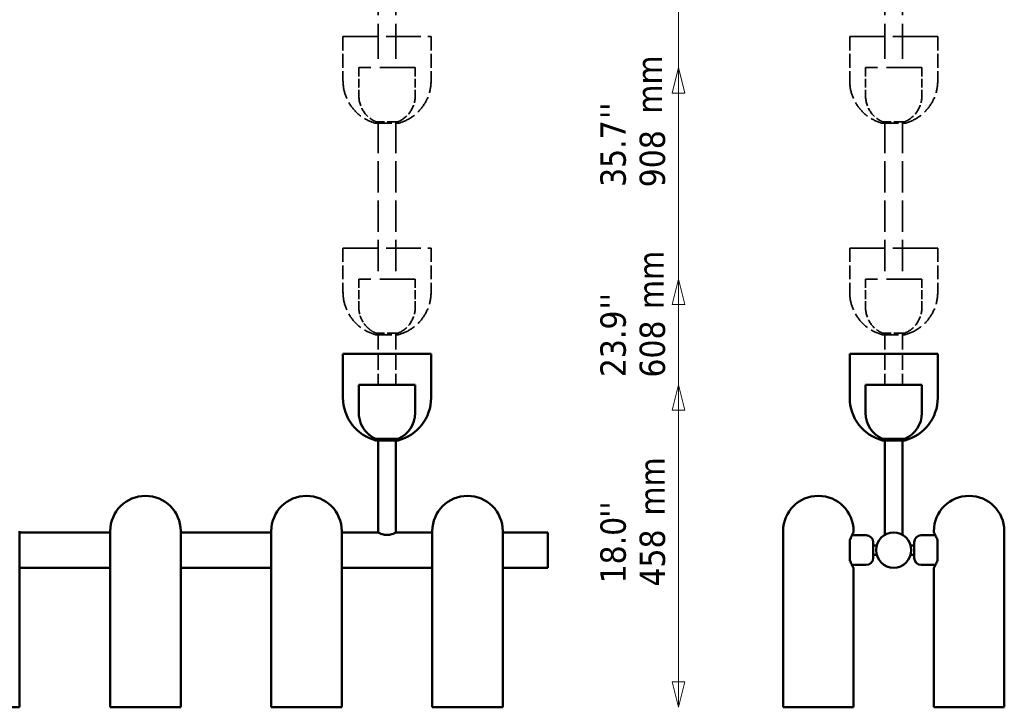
# Model space of a CAD drawing. Header units: millimetres. Extents: x 123 to 2417, y 726 to 3130.
# Tile 243 of 244: x 1019 to 2417, y 1327 to 2303. Entities that reach past the tile are written whole.
import ezdxf

# ---------------------------------------------------------------- set-up
doc = ezdxf.new("R2010")
doc.units = ezdxf.units.MM
doc.header["$LTSCALE"] = 12
doc.linetypes.add('DASHED', pattern=[0.2068, 0.1655, -0.0413])
for name, color, linetype, lineweight in [('Symbol (ISO)', 7, 'Continuous', 25), ('Widoczne (ISO)', 7, 'Continuous', 50), ('Wymiar (ISO)', 7, 'Continuous', 25)]:
    doc.layers.add(name, color=color, linetype=linetype, lineweight=lineweight)
doc.styles.add('Tekst notatki (ISO)', font='tahoma.ttf')

msp = doc.modelspace()

# ---------------------------------------------------------------- linework, layer by layer
at = {"layer": 'Widoczne (ISO)', "linetype": 'DASHED', "lineweight": 35, "ltscale": 25.073837}
for p, q in [((1527.8, 2608), (1527.8, 2234.7)), ((1552.8, 2608), (1552.8, 2234.7)), ((2247.1, 2608), (2247.1, 2234.7)), ((2272.1, 2608), (2272.1, 2234.7))]:
    msp.add_line(p, q, dxfattribs=at)
at = {"layer": 'Widoczne (ISO)', "linetype": 'DASHED', "lineweight": 35, "ltscale": 24.683628}
for p, q in [((1477.8, 2278.7), (1602.8, 2278.7)), ((2197.1, 2278.7), (2322.1, 2278.7)), ((1477.8, 1978.7), (1602.8, 1978.7)), ((2197.1, 1978.7), (2322.1, 1978.7))]:
    msp.add_line(p, q, dxfattribs=at)
at = {"layer": 'Widoczne (ISO)', "linetype": 'DASHED', "lineweight": 35, "ltscale": 9.915398}
for p, q in [((1477.8, 2278.7), (1477.8, 2216.2)), ((1602.8, 2278.7), (1602.8, 2216.2)), ((2197.1, 2278.7), (2197.1, 2216.2)), ((2197.1, 2278.7), (2197.1, 2216.2)), ((2322.1, 2278.7), (2322.1, 2216.2)), ((2322.1, 2278.7), (2322.1, 2216.2)), ((1477.8, 1978.7), (1477.8, 1916.2)), ((1602.8, 1978.7), (1602.8, 1916.2)), ((2197.1, 1978.7), (2197.1, 1916.2)), ((2197.1, 1978.7), (2197.1, 1916.2)), ((2322.1, 1978.7), (2322.1, 1916.2)), ((2322.1, 1978.7), (2322.1, 1916.2))]:
    msp.add_line(p, q, dxfattribs=at)
at = {"layer": 'Widoczne (ISO)', "linetype": 'DASHED', "lineweight": 35, "ltscale": 23.838877}
for p, q in [((1479.8, 2278.7), (1600.8, 2278.7)), ((2199.1, 2278.7), (2320.1, 2278.7)), ((1479.8, 1978.7), (1600.8, 1978.7)), ((2199.1, 1978.7), (2320.1, 1978.7))]:
    msp.add_line(p, q, dxfattribs=at)
at = {"layer": 'Widoczne (ISO)', "linetype": 'DASHED', "lineweight": 35, "ltscale": 22.993204}
for p, q in [((2197.1, 2278.7), (2247.1, 2278.7)), ((2272.1, 2278.7), (2322.1, 2278.7)), ((2197.1, 1978.7), (2247.1, 1978.7)), ((2272.1, 1978.7), (2322.1, 1978.7))]:
    msp.add_line(p, q, dxfattribs=at)
at = {"layer": 'Widoczne (ISO)', "linetype": 'DASHED', "lineweight": 35, "ltscale": 22.147671}
for p, q in [((2199.1, 2278.7), (2247.1, 2278.7)), ((2272.1, 2278.7), (2320.1, 2278.7)), ((2199.1, 1978.7), (2247.1, 1978.7)), ((2272.1, 1978.7), (2320.1, 1978.7))]:
    msp.add_line(p, q, dxfattribs=at)
at = {"layer": 'Widoczne (ISO)', "linetype": 'DASHED', "lineweight": 35, "ltscale": 25.31909}
for p, q in [((1580.3, 2234.7), (1500.3, 2234.7)), ((2299.6, 2234.7), (2219.6, 2234.7)), ((1580.3, 1934.7), (1500.3, 1934.7)), ((2299.6, 1934.7), (2219.6, 1934.7))]:
    msp.add_line(p, q, dxfattribs=at)
at = {"layer": 'Widoczne (ISO)', "linetype": 'DASHED', "lineweight": 35, "ltscale": 6.345819}
for p, q in [((1500.3, 2234.7), (1500.3, 2194.7)), ((1580.3, 2234.7), (1580.3, 2194.7)), ((2219.6, 2234.7), (2219.6, 2194.7)), ((2299.6, 2234.7), (2299.6, 2194.7)), ((1500.3, 1934.7), (1500.3, 1894.7)), ((1580.3, 1934.7), (1580.3, 1894.7)), ((2219.6, 1934.7), (2219.6, 1894.7)), ((2299.6, 1934.7), (2299.6, 1894.7))]:
    msp.add_line(p, q, dxfattribs=at)
at = {"layer": 'Widoczne (ISO)', "linetype": 'DASHED', "lineweight": 35, "ltscale": 7.974416}
for p, q in [((1556.3, 2158), (1524.3, 2158)), ((2275.6, 2158), (2243.6, 2158)), ((1556.3, 1858), (1524.3, 1858)), ((2275.6, 1858), (2243.6, 1858))]:
    msp.add_line(p, q, dxfattribs=at)
at = {"layer": 'Widoczne (ISO)', "linetype": 'DASHED', "lineweight": 35, "ltscale": 11.396798}
for p, q in [((1524.3, 2155.8), (1556.3, 2155.8)), ((2243.6, 2155.8), (2275.6, 2155.8)), ((1524.3, 1855.8), (1556.3, 1855.8)), ((2243.6, 1855.8), (2275.6, 1855.8))]:
    msp.add_line(p, q, dxfattribs=at)
at = {"layer": 'Widoczne (ISO)', "linetype": 'DASHED', "lineweight": 35, "ltscale": 22.499537}
for p, q in [((1527.8, 2158), (1527.8, 1934.7)), ((1552.8, 2158), (1552.8, 1934.7)), ((2247.1, 2158), (2247.1, 1934.7)), ((2272.1, 2158), (2272.1, 1934.7))]:
    msp.add_line(p, q, dxfattribs=at)
at = {"layer": 'Widoczne (ISO)', "linetype": 'DASHED', "lineweight": 35, "ltscale": 3.422282}
for p, q in [((2243.6, 2155.8), (2247.1, 2155.8)), ((2272.1, 2155.8), (2275.6, 2155.8)), ((2243.6, 1855.8), (2247.1, 1855.8)), ((2272.1, 1855.8), (2275.6, 1855.8))]:
    msp.add_line(p, q, dxfattribs=at)
at = {"layer": 'Widoczne (ISO)', "linetype": 'DASHED', "lineweight": 35, "ltscale": 11.635046}
for p, q in [((1527.8, 1858), (1527.8, 1784.7)), ((1552.8, 1858), (1552.8, 1784.7)), ((2247.1, 1858), (2247.1, 1784.7)), ((2272.1, 1858), (2272.1, 1784.7))]:
    msp.add_line(p, q, dxfattribs=at)
at = {"layer": 'Widoczne (ISO)'}
for p, q in [((1477.8, 1828.7), (1602.8, 1828.7)), ((1477.8, 1828.7), (1477.8, 1766.2)), ((1479.8, 1828.7), (1600.8, 1828.7)), ((1602.8, 1828.7), (1602.8, 1766.2)), ((2197.1, 1828.7), (2322.1, 1828.7)), ((2197.1, 1828.7), (2197.1, 1766.2)), ((2197.1, 1828.7), (2247.1, 1828.7)), ((2197.1, 1828.7), (2197.1, 1766.2)), ((2199.1, 1828.7), (2320.1, 1828.7)), ((2199.1, 1828.7), (2247.1, 1828.7)), ((2272.1, 1828.7), (2320.1, 1828.7)), ((2272.1, 1828.7), (2322.1, 1828.7)), ((2322.1, 1828.7), (2322.1, 1766.2)), ((2322.1, 1828.7), (2322.1, 1766.2)), ((1580.3, 1784.7), (1500.3, 1784.7)), ((1500.3, 1784.7), (1500.3, 1744.7)), ((1580.3, 1784.7), (1580.3, 1744.7)), ((2299.6, 1784.7), (2219.6, 1784.7)), ((2219.6, 1784.7), (2219.6, 1744.7)), ((2299.6, 1784.7), (2299.6, 1744.7)), ((1556.3, 1708), (1524.3, 1708)), ((1524.3, 1705.8), (1556.3, 1705.8)), ((1527.8, 1708), (1527.8, 1576.7)), ((1552.8, 1708), (1552.8, 1576.7)), ((2275.6, 1708), (2243.6, 1708)), ((2243.6, 1705.8), (2275.6, 1705.8)), ((2243.6, 1705.8), (2247.1, 1705.8)), ((2272.1, 1705.8), (2275.6, 1705.8))]:
    msp.add_line(p, q, dxfattribs=at)
at = {"layer": 'Widoczne (ISO)', "linetype": 'Continuous', "lineweight": 50}
for p, q in [((2247.1, 1708), (2247.1, 1576.7)), ((2272.1, 1708), (2272.1, 1576.7)), ((1018.8, 1327.1), (1018.8, 1577.1)), ((1018.8, 1575.1), (1147.4, 1575.1)), ((1147.4, 1327.1), (1147.4, 1577.1)), ((1247.4, 1327.1), (1247.4, 1577.1)), ((1247.4, 1575.1), (1376, 1575.1)), ((1376, 1327.1), (1376, 1577.1)), ((1476, 1327.1), (1476, 1577.1)), ((1476, 1575.1), (1527.8, 1575.1)), ((1527.8, 1576.7), (1527.8, 1575.1)), ((1552.8, 1576.7), (1552.8, 1575.1)), ((1552.8, 1575.1), (1604.6, 1575.1)), ((1604.6, 1327.1), (1604.6, 1577.1)), ((1704.6, 1327.1), (1704.6, 1577.1)), ((1704.6, 1575.1), (1764.6, 1575.1)), ((1768.6, 1575.1), (1764.6, 1575.1)), ((1768.6, 1525.1), (1768.6, 1575.1)), ((2102.6, 1327.1), (2102.6, 1577.1)), ((2220.6, 1571.1), (2200.4, 1571.1)), ((2202.6, 1576.1), (2202.6, 1577.1)), ((2247.1, 1576.7), (2247.1, 1571.7)), ((2272.1, 1576.7), (2272.1, 1571.7)), ((2298.6, 1571.1), (2318.8, 1571.1)), ((2316.6, 1576.1), (2316.6, 1577.1)), ((2416.6, 1327.1), (2416.6, 1577.1)), ((2197.5, 1535.6), (2197.5, 1564.5)), ((2230.6, 1561.1), (2230.6, 1539.1)), ((2235.5, 1556.6), (2230.6, 1556.6)), ((2283.7, 1556.6), (2288.6, 1556.6)), ((2288.6, 1539.1), (2288.6, 1561.1)), ((2321.8, 1564.5), (2321.8, 1535.6)), ((2235.5, 1543.6), (2230.6, 1543.6)), ((2283.7, 1543.6), (2288.6, 1543.6)), ((1018.8, 1525.1), (1147.4, 1525.1)), ((1247.4, 1525.1), (1376, 1525.1)), ((1476, 1525.1), (1604.6, 1525.1)), ((1704.6, 1525.1), (1764.6, 1525.1)), ((1768.6, 1525.1), (1764.6, 1525.1)), ((2220.6, 1529.1), (2200.4, 1529.1)), ((2202.6, 1327.1), (2202.6, 1524.1)), ((2298.6, 1529.1), (2318.8, 1529.1)), ((2316.6, 1327.1), (2316.6, 1524.1)), ((918.8, 1327.1), (1018.8, 1327.1)), ((1147.4, 1327.1), (1247.4, 1327.1)), ((1376, 1327.1), (1476, 1327.1)), ((1604.6, 1327.1), (1704.6, 1327.1)), ((2102.6, 1327.1), (2202.6, 1327.1)), ((2316.6, 1327.1), (2416.6, 1327.1))]:
    msp.add_line(p, q, dxfattribs=at)
msp.add_circle((2259.6, 1550.1), 25, dxfattribs=at)
at = {"layer": 'Widoczne (ISO)', "linetype": 'DASHED', "lineweight": 35, "ltscale": 13.008183}
for centre, start, end in [((1540.3, 2216.2), 180, 255.1672), ((1540.3, 2216.2), 284.8328, 0), ((2259.6, 2216.2), 180, 255.1672), ((2259.6, 2216.2), 180, 255.1672), ((2259.6, 2216.2), 284.8328, 0), ((2259.6, 2216.2), 284.8328, 0), ((1540.3, 1916.2), 180, 255.1672), ((1540.3, 1916.2), 284.8328, 0), ((2259.6, 1916.2), 180, 255.1672), ((2259.6, 1916.2), 180, 255.1672), ((2259.6, 1916.2), 284.8328, 0), ((2259.6, 1916.2), 284.8328, 0)]:
    msp.add_arc(centre, 62.5, start, end, dxfattribs=at)
at = {"layer": 'Widoczne (ISO)', "linetype": 'DASHED', "lineweight": 35, "ltscale": 7.356593}
for centre, start, end in [((1540.3, 2194.7), 180, 246.4218), ((1540.3, 2194.7), 293.5782, 0), ((2259.6, 2194.7), 180, 246.4218), ((2259.6, 2194.7), 293.5782, 0), ((1540.3, 1894.7), 293.5782, 0), ((2259.6, 1894.7), 180, 246.4218), ((2259.6, 1894.7), 293.5782, 0)]:
    msp.add_arc(centre, 40, start, end, dxfattribs=at)
at = {"layer": 'Widoczne (ISO)', "linetype": 'DASHED', "lineweight": 35, "ltscale": 4.956287}
msp.add_arc((1540.3, 1894.7), 40, 180, 224.75, dxfattribs=at)
at = {"layer": 'Widoczne (ISO)', "linetype": 'DASHED', "lineweight": 35, "ltscale": 1.429396}
msp.add_arc((1540.3, 1894.7), 40, 233.5152, 246.4218, dxfattribs=at)
at = {"layer": 'Widoczne (ISO)'}
for centre, radius, start, end in [((1540.3, 1766.2), 62.5, 180, 255.1672), ((1540.3, 1766.2), 62.5, 284.8328, 0), ((2259.6, 1766.2), 62.5, 180, 255.1672), ((2259.6, 1766.2), 62.5, 180, 255.1672), ((2259.6, 1766.2), 62.5, 284.8328, 0), ((2259.6, 1766.2), 62.5, 284.8328, 0), ((1540.3, 1744.7), 40, 180, 224.75), ((1540.3, 1744.7), 40, 293.5782, 0), ((2259.6, 1744.7), 40, 180, 246.4218), ((2259.6, 1744.7), 40, 293.5782, 0), ((1540.3, 1744.7), 40, 233.5152, 246.4218)]:
    msp.add_arc(centre, radius, start, end, dxfattribs=at)
at = {"layer": 'Widoczne (ISO)', "linetype": 'Continuous', "lineweight": 50}
for centre, radius, start, end in [((1197.4, 1577.1), 50, 0, 180), ((1426, 1577.1), 50, 0, 180), ((1654.6, 1577.1), 50, 0, 180), ((2152.6, 1577.1), 50, 0, 180), ((2366.6, 1577.1), 50, 0, 180), ((2199.6, 1576.1), 3, 331.049, 0), ((2220.6, 1561.1), 10, 0, 90), ((2298.6, 1561.1), 10, 90, 180), ((2319.6, 1576.1), 3, 180, 208.951), ((2220.6, 1539.1), 10, 270, 0), ((2298.6, 1539.1), 10, 180, 270), ((2199.6, 1524.1), 3, 0, 28.951), ((2319.6, 1524.1), 3, 151.049, 180)]:
    msp.add_arc(centre, radius, start, end, dxfattribs=at)
at = {"layer": 'Widoczne (ISO)', "linetype": 'DASHED', "lineweight": 35, "ltscale": 0.627352}
msp.add_open_spline([(1511.9, 1866.5), (1511.9, 1866.5), (1512, 1866.5), (1512.2, 1866.3), (1512.3, 1866.2), (1512.7, 1865.9), (1512.9, 1865.6), (1513.5, 1865.1), (1513.8, 1864.8), (1514.1, 1864.5)], degree=3, knots=[1.1619826, 1.1619826, 1.1619826, 1.1619826, 1.2360609, 1.2360609, 1.3101392, 1.3101392, 1.4258768, 1.4258768, 1.5416144, 1.5416144, 1.5416144, 1.5416144], dxfattribs=at)
at = {"layer": 'Widoczne (ISO)', "linetype": 'DASHED', "lineweight": 35, "ltscale": 0.646286}
msp.add_open_spline([(1514.1, 1864.5), (1514.4, 1864.3), (1514.8, 1864), (1515.4, 1863.5), (1515.7, 1863.2), (1516.1, 1862.9), (1516.3, 1862.8), (1516.4, 1862.6), (1516.5, 1862.6), (1516.5, 1862.6), (1516.6, 1862.5), (1516.6, 1862.5)], degree=3, knots=[0, 0, 0, 0, 0.1205823, 0.1205823, 0.2411645, 0.2411645, 0.31617, 0.31617, 0.3536727, 0.3536727, 0.3911754, 0.3911754, 0.3911754, 0.3911754], dxfattribs=at)
at = {"layer": 'Widoczne (ISO)'}
for points, knots in [([(1511.9, 1716.5), (1511.9, 1716.5), (1512, 1716.5), (1512.2, 1716.3), (1512.3, 1716.2), (1512.7, 1715.9), (1512.9, 1715.6), (1513.5, 1715.1), (1513.8, 1714.8), (1514.1, 1714.5)], [1.1619826, 1.1619826, 1.1619826, 1.1619826, 1.2360609, 1.2360609, 1.3101392, 1.3101392, 1.4258768, 1.4258768, 1.5416144, 1.5416144, 1.5416144, 1.5416144]), ([(1514.1, 1714.5), (1514.4, 1714.3), (1514.8, 1714), (1515.4, 1713.5), (1515.7, 1713.2), (1516.1, 1712.9), (1516.3, 1712.8), (1516.4, 1712.6), (1516.5, 1712.6), (1516.5, 1712.6), (1516.6, 1712.5), (1516.6, 1712.5)], [0, 0, 0, 0, 0.1205823, 0.1205823, 0.2411645, 0.2411645, 0.31617, 0.31617, 0.3536727, 0.3536727, 0.3911754, 0.3911754, 0.3911754, 0.3911754])]:
    msp.add_open_spline(points, degree=3, knots=knots, dxfattribs=at)
at = {"layer": 'Widoczne (ISO)', "linetype": 'Continuous', "lineweight": 50}
for points, knots in [([(1527.8, 1575.1), (1527.8, 1575.1), (1527.9, 1575), (1528.2, 1574.9), (1528.5, 1574.7), (1529.4, 1574.3), (1530.4, 1573.8), (1532.6, 1573), (1534, 1572.6), (1536.3, 1572.1), (1537.1, 1571.9), (1538.7, 1571.7), (1539.5, 1571.7), (1540.3, 1571.7)], [1.921953, 1.921953, 1.921953, 1.921953, 2.161869, 2.161869, 2.401785, 2.401785, 2.881618, 2.881618, 3.362762, 3.362762, 3.603334, 3.603334, 3.843906, 3.843906, 3.843906, 3.843906]), ([(1540.3, 1571.7), (1541.1, 1571.7), (1542, 1571.7), (1543.6, 1571.9), (1544.4, 1572.1), (1546.7, 1572.6), (1548.1, 1573), (1550.3, 1573.8), (1551.2, 1574.3), (1552.2, 1574.7), (1552.4, 1574.9), (1552.8, 1575), (1552.8, 1575.1), (1552.8, 1575.1)], [3.843906, 3.843906, 3.843906, 3.843906, 4.084478, 4.084478, 4.32505, 4.32505, 4.806194, 4.806194, 5.286026, 5.286026, 5.525942, 5.525942, 5.765858, 5.765858, 5.765858, 5.765858]), ([(2197.5, 1564.3), (2197.9, 1565.5), (2198.3, 1566.6), (2199.2, 1568.7), (2199.7, 1569.7), (2200.5, 1571.4), (2200.9, 1572.1), (2201.5, 1573.3), (2201.8, 1573.8), (2202.1, 1574.4), (2202.2, 1574.6), (2202.2, 1574.6)], [14.190376, 14.190376, 14.190376, 14.190376, 14.675458, 14.675458, 15.18203, 15.18203, 15.688602, 15.688602, 16.195173, 16.195173, 16.701745, 16.701745, 16.701745, 16.701745]), ([(2317, 1574.6), (2317, 1574.6), (2317.1, 1574.4), (2317.4, 1573.8), (2317.7, 1573.3), (2318.3, 1572.1), (2318.7, 1571.4), (2319.5, 1569.7), (2320, 1568.7), (2320.9, 1566.6), (2321.3, 1565.5), (2321.8, 1564.3)], [16.701745, 16.701745, 16.701745, 16.701745, 17.208312, 17.208312, 17.71488, 17.71488, 18.221447, 18.221447, 18.728015, 18.728015, 19.213093, 19.213093, 19.213093, 19.213093]), ([(2197.2, 1565.1), (2197.2, 1565.1), (2197.2, 1565.1), (2197.3, 1565), (2197.4, 1564.9), (2197.4, 1564.6), (2197.5, 1564.6), (2197.5, 1564.5)], [-0.3410419, -0.3410419, -0.3410419, -0.3410419, -0.3402517, -0.3402517, -0.2741746, -0.2741746, -0.2269455, -0.2269455, -0.2269455, -0.2269455]), ([(2321.8, 1564.5), (2321.8, 1564.5), (2321.8, 1564.6), (2321.8, 1564.8), (2321.9, 1565), (2322, 1565.1), (2322, 1565.1), (2322, 1565.1)], [-0.1136777, -0.1136777, -0.1136777, -0.1136777, -0.0833873, -0.0833873, 0, 0, 0.0007924, 0.0007924, 0.0007924, 0.0007924]), ([(2197.5, 1535.6), (2197.5, 1535.6), (2197.5, 1535.5), (2197.4, 1535.3), (2197.3, 1535.1), (2197.2, 1535), (2197.2, 1535), (2197.2, 1535)], [-0.1136777, -0.1136777, -0.1136777, -0.1136777, -0.0833873, -0.0833873, 0, 0, 0.0007924, 0.0007924, 0.0007924, 0.0007924]), ([(2202.2, 1525.5), (2202.2, 1525.5), (2202.1, 1525.7), (2201.8, 1526.3), (2201.5, 1526.8), (2200.9, 1528), (2200.5, 1528.7), (2199.7, 1530.4), (2199.2, 1531.4), (2198.3, 1533.5), (2197.9, 1534.6), (2197.5, 1535.8)], [16.701745, 16.701745, 16.701745, 16.701745, 17.208312, 17.208312, 17.71488, 17.71488, 18.221447, 18.221447, 18.728015, 18.728015, 19.213093, 19.213093, 19.213093, 19.213093]), ([(2321.8, 1535.8), (2321.3, 1534.6), (2320.9, 1533.5), (2320, 1531.4), (2319.5, 1530.4), (2318.7, 1528.7), (2318.3, 1528), (2317.7, 1526.8), (2317.4, 1526.3), (2317.1, 1525.7), (2317, 1525.5), (2317, 1525.5)], [14.190376, 14.190376, 14.190376, 14.190376, 14.675458, 14.675458, 15.18203, 15.18203, 15.688602, 15.688602, 16.195173, 16.195173, 16.701745, 16.701745, 16.701745, 16.701745]), ([(2322, 1535), (2322, 1535), (2322, 1535), (2321.9, 1535.1), (2321.8, 1535.2), (2321.8, 1535.5), (2321.8, 1535.5), (2321.8, 1535.6)], [-0.3410419, -0.3410419, -0.3410419, -0.3410419, -0.3402517, -0.3402517, -0.2741746, -0.2741746, -0.2269455, -0.2269455, -0.2269455, -0.2269455])]:
    msp.add_open_spline(points, degree=3, knots=knots, dxfattribs=at)
at = {"layer": 'Wymiar (ISO)', "lineweight": 18}
for p, q in [((1953.9, 1363.1), (1953.9, 2648.7)), ((1953.9, 2234.7), (1944.9, 2198.7)), ((1953.9, 2198.7), (1953.9, 2234.7)), ((1962.9, 2198.7), (1953.9, 2234.7)), ((1944.9, 2198.7), (1962.9, 2198.7)), ((1953.9, 1363.1), (1953.9, 2198.7)), ((1953.9, 1934.7), (1944.9, 1898.7)), ((1953.9, 1898.7), (1953.9, 1934.7)), ((1962.9, 1898.7), (1953.9, 1934.7)), ((1944.9, 1898.7), (1962.9, 1898.7)), ((1953.9, 1363.1), (1953.9, 1898.7)), ((1953.9, 1784.7), (1944.9, 1748.7)), ((1953.9, 1748.7), (1953.9, 1784.7)), ((1962.9, 1748.7), (1953.9, 1784.7)), ((1944.9, 1748.7), (1962.9, 1748.7)), ((1953.9, 1363.1), (1953.9, 1748.7)), ((1944.9, 1363.1), (1953.9, 1327.1)), ((1962.9, 1363.1), (1944.9, 1363.1)), ((1944.9, 1363.1), (1953.9, 1327.1)), ((1962.9, 1363.1), (1944.9, 1363.1)), ((1944.9, 1363.1), (1953.9, 1327.1)), ((1962.9, 1363.1), (1944.9, 1363.1)), ((1944.9, 1363.1), (1953.9, 1327.1)), ((1962.9, 1363.1), (1944.9, 1363.1)), ((1953.9, 1363.1), (1953.9, 1327.1)), ((1953.9, 1327.1), (1962.9, 1363.1)), ((1953.9, 1363.1), (1953.9, 1327.1)), ((1953.9, 1327.1), (1962.9, 1363.1)), ((1953.9, 1363.1), (1953.9, 1327.1)), ((1953.9, 1327.1), (1962.9, 1363.1)), ((1953.9, 1363.1), (1953.9, 1327.1)), ((1953.9, 1327.1), (1962.9, 1363.1))]:
    msp.add_line(p, q, dxfattribs=at)
at = {"layer": 'Wymiar (ISO)', "lineweight": 18, "flags": 128}
for points in [[(1962.9, 2198.7), (1953.9, 2234.7), (1944.9, 2198.7), (1962.9, 2198.7)], [(1962.9, 1898.7), (1953.9, 1934.7), (1944.9, 1898.7), (1962.9, 1898.7)], [(1962.9, 1748.7), (1953.9, 1784.7), (1944.9, 1748.7), (1962.9, 1748.7)], [(1944.9, 1363.1), (1953.9, 1327.1), (1962.9, 1363.1), (1944.9, 1363.1)], [(1944.9, 1363.1), (1953.9, 1327.1), (1962.9, 1363.1), (1944.9, 1363.1)], [(1944.9, 1363.1), (1953.9, 1327.1), (1962.9, 1363.1), (1944.9, 1363.1)], [(1944.9, 1363.1), (1953.9, 1327.1), (1962.9, 1363.1), (1944.9, 1363.1)]]:
    msp.add_lwpolyline(points, dxfattribs=at)
at = {"layer": 'Wymiar (ISO)'}
for points in [[(1962.9, 2198.7), (1953.9, 2234.7), (1944.9, 2198.7), (1962.9, 2198.7)], [(1962.9, 1898.7), (1953.9, 1934.7), (1944.9, 1898.7), (1962.9, 1898.7)], [(1962.9, 1748.7), (1953.9, 1784.7), (1944.9, 1748.7), (1962.9, 1748.7)], [(1944.9, 1363.1), (1953.9, 1327.1), (1962.9, 1363.1), (1944.9, 1363.1)], [(1944.9, 1363.1), (1953.9, 1327.1), (1962.9, 1363.1), (1944.9, 1363.1)], [(1944.9, 1363.1), (1953.9, 1327.1), (1962.9, 1363.1), (1944.9, 1363.1)], [(1944.9, 1363.1), (1953.9, 1327.1), (1962.9, 1363.1), (1944.9, 1363.1)]]:
    msp.add_solid(points, dxfattribs=at)

# ---------------------------------------------------------------- texts
at = {"layer": 'Symbol (ISO)', "char_height": 36, "width": 83.144, "attachment_point": 1, "rotation": 90, "style": 'Tekst notatki (ISO)'}
for insert in [(1894.8, 2169.3), (1896.9, 1892.1), (1898.4, 1599.1)]:
    msp.add_mtext('\\fTahoma|b0|i0;mm', dxfattribs=dict(at, insert=insert))
at = {"layer": 'Wymiar (ISO)', "char_height": 36, "attachment_point": 7, "rotation": 90, "style": 'Tekst notatki (ISO)'}
for s, insert in [("''", (1879.2, 2161.8)), ('35.7', (1879.9, 2065.5)), ('908', (1935.6, 2064.9)), ("''", (1879.2, 1891.5)), ('23.9', (1879.9, 1795.5)), ('608', (1935.6, 1794.9)), ("''", (1879.1, 1596)), ('18.0', (1879.9, 1502.8)), ('458', (1935.6, 1498.4))]:
    msp.add_mtext(s, dxfattribs=dict(at, insert=insert))

doc.saveas('drawing.dxf')
